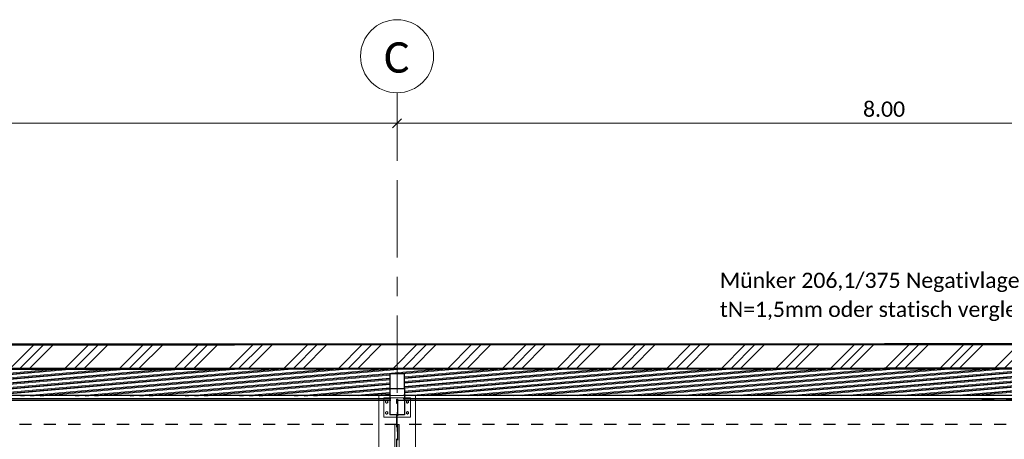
# Model space of a CAD drawing. Header units: metres. Extents: x -3 to 135, y -4 to 27.
# Tile 53 of 81: x 62.23 to 70.32, y 4.17 to 7.61. Entities that reach past the tile are written whole.
import ezdxf

# ---------------------------------------------------------------- set-up
doc = ezdxf.new("R2010")
doc.units = ezdxf.units.M
for name, pattern in [('Rasterlinie', [1.11125, 0.635, -0.15875, 0.15875, -0.15875]), ('Strich', [0.3175, 0.15875, -0.15875]), ('Verdeckt', [0.15, 0.1, -0.05])]:
    doc.linetypes.add(name, pattern=pattern)
for name, color, linetype, lineweight in [('_Verdeckte Linien_', 7, 'Strich', 18), ('A-ANNO-DIMS', 211, 'Continuous', 9), ('A-ANNO-DIMS-50', 211, 'Continuous', 9), ('A-FLOR', 192, 'Continuous', 35), ('A-FLOR-HDLN', 190, 'Verdeckt', 25), ('A-FLOR-PATT', 8, 'Continuous', 50), ('S-BEAM', 12, 'Continuous', 35), ('S-BEAM-HDLN', 1, 'Verdeckt', 25), ('S-COLS', 52, 'Continuous', 18), ('S-COLS-HDLN', 52, 'Verdeckt', 25), ('S-GRID', 1, 'Continuous', 9), ('S-GRID-IDEN', 1, 'Continuous', 9), ('Text', 250, 'Continuous', 9), ('Tragwerksverbindungen', 7, 'Continuous', 18)]:
    doc.layers.add(name, color=color, linetype=linetype, lineweight=lineweight)
doc.styles.add('Calibri', font='calibri.ttf', dxfattribs={"height": 0.25})
doc.styles.add('Calibri_1', font='calibri.ttf', dxfattribs={"height": 0.125})
doc.dimstyles.new('DIM25', dxfattribs={"dimscale": 0.3048, "dimtxt": 0.147169, "dimasz": 0.246063, "dimexe": 0.328084, "dimexo": 0.0625, "dimgap": 0.016404, "dimtad": 1, "dimrnd": 0.001, "dimzin": 0, "dimdsep": 46, "dimtxsty": 'Calibri_1', "dimblk1": 'OBLIQUE', "dimblk2": 'OBLIQUE', "dimsah": 1, "dimcen": 0.09, "dimdle": 0.328084, "dimadec": 0, "dimazin": 0, "dimtfac": 1, "dimtdec": 4, "dimtix": 1, "dimtmove": 0, "dimatfit": 3, "dimfxl": 0.656168, "dimfxlon": 1, "dimtvp": 1, "dimtolj": 1, "dimtzin": 0, "dimlwd": 18, "dimlwe": 18, "dimarcsym": 2})

# ---------------------------------------------------------------- blocks, each defined once
blk = doc.blocks.new('FP_29-1 - 1')
at = {"layer": 'A-FLOR-PATT', "lineweight": 18}
for p, q in [((5.2307, 4.5262), (7.7459, 4.7459)), ((5.2307, 4.5262), (7.7459, 4.7459)), ((5.3101, 4.5262), (7.8253, 4.7459)), ((5.3101, 4.5262), (7.8253, 4.7459)), ((5.3894, 4.5262), (7.9047, 4.7459)), ((5.3894, 4.5262), (7.9047, 4.7459)), ((5.6797, 4.5262), (8.1949, 4.7459)), ((5.6797, 4.5262), (8.1949, 4.7459)), ((5.7591, 4.5262), (8.2743, 4.7459)), ((5.7591, 4.5262), (8.2743, 4.7459)), ((5.8385, 4.5262), (8.3537, 4.7459)), ((5.8385, 4.5262), (8.3537, 4.7459)), ((6.1287, 4.5263), (8.6439, 4.746)), ((6.1287, 4.5263), (8.6439, 4.746)), ((6.2081, 4.5263), (8.7233, 4.746)), ((6.2081, 4.5263), (8.7233, 4.746)), ((6.2875, 4.5263), (8.8027, 4.746)), ((6.2875, 4.5263), (8.8027, 4.746)), ((6.5777, 4.5263), (9.093, 4.746)), ((6.5777, 4.5263), (9.093, 4.746)), ((6.6571, 4.5263), (9.1723, 4.746)), ((6.6571, 4.5263), (9.1723, 4.746)), ((6.7365, 4.5263), (9.2517, 4.746)), ((6.7365, 4.5263), (9.2517, 4.746)), ((7.0267, 4.5264), (9.542, 4.746)), ((7.0267, 4.5264), (9.542, 4.746)), ((7.1061, 4.5264), (9.6213, 4.746)), ((7.1061, 4.5264), (9.6213, 4.746)), ((7.1855, 4.5264), (9.7007, 4.7461)), ((7.1855, 4.5264), (9.7007, 4.7461)), ((7.4757, 4.5264), (9.991, 4.7461)), ((7.4757, 4.5264), (9.991, 4.7461)), ((7.5551, 4.5265), (10.0704, 4.7461)), ((7.5551, 4.5265), (10.0704, 4.7461)), ((7.6345, 4.5265), (10.1497, 4.7461)), ((7.6345, 4.5265), (10.1497, 4.7461)), ((7.9247, 4.5265), (10.44, 4.7461)), ((7.9247, 4.5265), (10.44, 4.7461)), ((8.0041, 4.5265), (10.5194, 4.7461)), ((8.0041, 4.5265), (10.5194, 4.7461)), ((8.0835, 4.5265), (10.5987, 4.7461)), ((8.0835, 4.5265), (10.5987, 4.7461)), ((8.3738, 4.5266), (10.889, 4.7462)), ((8.3738, 4.5266), (10.889, 4.7462)), ((8.4531, 4.5266), (10.5035, 4.7056)), ((8.4531, 4.5266), (10.5035, 4.7056)), ((8.5325, 4.5266), (10.5035, 4.6987)), ((8.5325, 4.5266), (10.5035, 4.6987)), ((10.5408, 4.7088), (10.9684, 4.7462)), ((10.5408, 4.7088), (10.9684, 4.7462)), ((10.6201, 4.7088), (11.0478, 4.7462)), ((10.6201, 4.7088), (11.0478, 4.7462)), ((10.6235, 4.6378), (11.8664, 4.7463)), ((10.6235, 4.5986), (12.3154, 4.7463)), ((10.6235, 4.5595), (12.7644, 4.7463)), ((10.6235, 4.6308), (11.9458, 4.7463)), ((10.6235, 4.5917), (12.3948, 4.7463)), ((10.6235, 4.5526), (12.8438, 4.7463)), ((10.6235, 4.6055), (12.236, 4.7463)), ((10.6235, 4.5664), (12.6851, 4.7463)), ((10.6235, 4.6378), (11.8664, 4.7463)), ((10.6235, 4.5986), (12.3154, 4.7463)), ((10.6235, 4.5595), (12.7644, 4.7463)), ((10.6235, 4.6308), (11.9458, 4.7463)), ((10.6235, 4.5917), (12.3948, 4.7463)), ((10.6235, 4.5526), (12.8438, 4.7463)), ((10.6235, 4.6055), (12.236, 4.7463)), ((10.6235, 4.5664), (12.6851, 4.7463)), ((10.6235, 4.6769), (11.4174, 4.7462)), ((10.6235, 4.67), (11.4968, 4.7462)), ((10.6235, 4.6838), (11.338, 4.7462)), ((10.6235, 4.6447), (11.787, 4.7462)), ((10.6235, 4.6769), (11.4174, 4.7462)), ((10.6235, 4.67), (11.4968, 4.7462)), ((10.6235, 4.6838), (11.338, 4.7462)), ((10.6235, 4.6447), (11.787, 4.7462)), ((10.6342, 4.5282), (13.1341, 4.7464)), ((10.6342, 4.5282), (13.1341, 4.7464)), ((10.7136, 4.5282), (13.2134, 4.7464)), ((10.7136, 4.5282), (13.2134, 4.7464)), ((10.7775, 4.5269), (13.2928, 4.7464)), ((10.7775, 4.5269), (13.2928, 4.7464)), ((11.0678, 4.5269), (13.5831, 4.7464)), ((11.0678, 4.5269), (13.5831, 4.7464)), ((11.1472, 4.5269), (13.6625, 4.7464)), ((11.1472, 4.5269), (13.6625, 4.7464)), ((11.2265, 4.5269), (13.7418, 4.7464)), ((11.2265, 4.5269), (13.7418, 4.7464)), ((11.5168, 4.527), (14.0321, 4.7465)), ((11.5168, 4.527), (14.0321, 4.7465)), ((11.5962, 4.527), (14.1115, 4.7465)), ((11.5962, 4.527), (14.1115, 4.7465)), ((11.6756, 4.527), (14.1908, 4.7465)), ((11.6756, 4.527), (14.1908, 4.7465)), ((11.9658, 4.527), (14.4811, 4.7465)), ((11.9658, 4.527), (14.4811, 4.7465)), ((12.0452, 4.527), (14.5605, 4.7465)), ((12.0452, 4.527), (14.5605, 4.7465)), ((12.1246, 4.527), (14.6399, 4.7465)), ((12.1246, 4.527), (14.6399, 4.7465)), ((12.4148, 4.5271), (14.9301, 4.7465)), ((12.4148, 4.5271), (14.9301, 4.7465)), ((12.4942, 4.5271), (15.0095, 4.7465)), ((12.4942, 4.5271), (15.0095, 4.7465)), ((12.5736, 4.5271), (15.0889, 4.7466)), ((12.5736, 4.5271), (15.0889, 4.7466)), ((12.8638, 4.5271), (15.3791, 4.7466)), ((12.8638, 4.5271), (15.3791, 4.7466)), ((12.9432, 4.5271), (15.4585, 4.7466)), ((12.9432, 4.5271), (15.4585, 4.7466)), ((13.0226, 4.5272), (15.5379, 4.7466)), ((13.0226, 4.5272), (15.5379, 4.7466)), ((13.3128, 4.5272), (15.8281, 4.7466)), ((13.3128, 4.5272), (15.8281, 4.7466)), ((13.3922, 4.5272), (15.9075, 4.7466)), ((13.3922, 4.5272), (15.9075, 4.7466)), ((13.4716, 4.5272), (15.9869, 4.7466)), ((13.4716, 4.5272), (15.9869, 4.7466)), ((13.7618, 4.5272), (16.2772, 4.7467)), ((13.7618, 4.5272), (16.2772, 4.7467)), ((13.8412, 4.5273), (16.3565, 4.7467)), ((13.8412, 4.5273), (16.3565, 4.7467)), ((13.9206, 4.5273), (16.4359, 4.7467)), ((13.9206, 4.5273), (16.4359, 4.7467)), ((14.2109, 4.5273), (16.7262, 4.7467)), ((14.2109, 4.5273), (16.7262, 4.7467)), ((14.2902, 4.5273), (16.8055, 4.7467)), ((14.2902, 4.5273), (16.8055, 4.7467)), ((14.3696, 4.5273), (16.8849, 4.7467)), ((14.3696, 4.5273), (16.8849, 4.7467)), ((14.6599, 4.5274), (17.1752, 4.7468)), ((14.6599, 4.5274), (17.1752, 4.7468)), ((14.7392, 4.5274), (17.2546, 4.7468)), ((14.7392, 4.5274), (17.2546, 4.7468)), ((14.8186, 4.5274), (17.3339, 4.7468)), ((14.8186, 4.5274), (17.3339, 4.7468)), ((15.1089, 4.5274), (17.6242, 4.7468)), ((15.1089, 4.5274), (17.6242, 4.7468)), ((15.1882, 4.5274), (17.7036, 4.7468)), ((15.1882, 4.5274), (17.7036, 4.7468)), ((15.2676, 4.5274), (17.7829, 4.7468)), ((15.2676, 4.5274), (17.7829, 4.7468)), ((8.8228, 4.5266), (10.5035, 4.6734)), ((8.8228, 4.5266), (10.5035, 4.6734)), ((8.9021, 4.5266), (10.5035, 4.6664)), ((8.9021, 4.5266), (10.5035, 4.6664)), ((8.9815, 4.5266), (10.5035, 4.6595)), ((8.9815, 4.5266), (10.5035, 4.6595)), ((9.2718, 4.5267), (10.5035, 4.6342)), ((9.2718, 4.5267), (10.5035, 4.6342)), ((9.3511, 4.5267), (10.5035, 4.6273)), ((9.3511, 4.5267), (10.5035, 4.6273)), ((9.4305, 4.5267), (10.5035, 4.6204)), ((9.4305, 4.5267), (10.5035, 4.6204)), ((9.7208, 4.5267), (10.5035, 4.5951)), ((9.7208, 4.5267), (10.5035, 4.5951)), ((9.8001, 4.5267), (10.5035, 4.5881)), ((9.8001, 4.5267), (10.5035, 4.5881)), ((9.8795, 4.5267), (10.5035, 4.5812)), ((9.8795, 4.5267), (10.5035, 4.5812)), ((10.1698, 4.5268), (10.5035, 4.5559)), ((10.1698, 4.5268), (10.5035, 4.5559)), ((10.2492, 4.5268), (10.5035, 4.549)), ((10.2492, 4.5268), (10.5035, 4.549)), ((10.3285, 4.5268), (10.5035, 4.5421)), ((10.3285, 4.5268), (10.5035, 4.5421))]:
    blk.add_line(p, q, dxfattribs=at)
blk = doc.blocks.new('Lasche richtig8 - Lasche richtig-1137449-1 - 1')
at = {"layer": 'S-COLS'}
for p, q in [((10.546, 4.1012), (10.546, 4.2916)), ((10.581, 4.2916), (10.546, 4.2916)), ((10.581, 4.2916), (10.581, 4.1012)), ((10.546, 4.1012), (10.546, 4.0044)), ((10.581, 4.0044), (10.581, 4.1012)), ((10.546, 4.0044), (10.581, 4.0044))]:
    blk.add_line(p, q, dxfattribs=at)
blk = doc.blocks.new('HEB Träger - HEB 500-1128531-1 - 1')
at = {"layer": 'S-BEAM', "lineweight": 25}
for p, q in [((10.4135, 4.5306), (3.6758, 4.5306)), ((18.4135, 4.5306), (10.7135, 4.5306)), ((10.4135, 4.5027), (2.7135, 4.5027)), ((10.4135, 4.4902), (2.7135, 4.4902)), ((18.4135, 4.5027), (10.7135, 4.5027)), ((18.4135, 4.4902), (10.7135, 4.4902))]:
    blk.add_line(p, q, dxfattribs=at)
at = {"layer": 'S-BEAM-HDLN'}
for p, q in [((10.7135, 4.5306), (10.4136, 4.5306)), ((10.7135, 4.5027), (10.4136, 4.5027)), ((10.7135, 4.4902), (10.4136, 4.4902))]:
    blk.add_line(p, q, dxfattribs=at)
blk = doc.blocks.new('Verbindungsblech7 - Verbindungsblech2-1137413-1 - 1')
at = {"layer": 'S-COLS-HDLN'}
for p, q in [((10.5605, 4.4642), (10.5605, 4.4869)), ((10.5605, 4.4869), (10.5665, 4.4869)), ((10.5605, 4.0707), (10.5605, 4.4642)), ((10.5665, 4.4642), (10.5605, 4.4642)), ((10.5665, 4.4869), (10.5665, 4.4642)), ((10.5665, 4.4642), (10.5665, 4.0707)), ((10.5605, 4.0446), (10.5605, 4.0707)), ((10.5605, 4.0707), (10.5665, 4.0707)), ((10.5605, 4.0355), (10.5605, 4.0446)), ((10.5665, 4.0446), (10.5605, 4.0446)), ((10.5665, 4.0707), (10.5665, 4.0446)), ((10.5665, 4.0446), (10.5665, 4.0355)), ((10.5605, 4.0355), (10.5665, 4.0355))]:
    blk.add_line(p, q, dxfattribs=at)
blk = doc.blocks.new('Verbindungsblech8 - Verbindungsblech2-1137430-1 - 1')
at = {"layer": 'S-COLS-HDLN'}
for p, q in [((10.5605, 4.4891), (10.5605, 4.5016)), ((10.5605, 4.5016), (10.5665, 4.5016)), ((10.5605, 4.0743), (10.5605, 4.4891)), ((10.5665, 4.4891), (10.5605, 4.4891)), ((10.5665, 4.5016), (10.5665, 4.4891)), ((10.5665, 4.4891), (10.5665, 4.0743)), ((10.5605, 4.0593), (10.5605, 4.0743)), ((10.5605, 4.0743), (10.5665, 4.0743)), ((10.5605, 4.0502), (10.5605, 4.0593)), ((10.5665, 4.0593), (10.5605, 4.0593)), ((10.5605, 4.0502), (10.5665, 4.0502)), ((10.5665, 4.0743), (10.5665, 4.0593)), ((10.5665, 4.0593), (10.5665, 4.0502))]:
    blk.add_line(p, q, dxfattribs=at)
blk = doc.blocks.new('SP-TV-Schraube_DIN4017_001 - M12-V39-1 - 1')
at = {"layer": '_Verdeckte Linien_'}
for start_param, end_param in [(3.926991, 4.551723), (4.873055, 5.497787)]:
    blk.add_ellipse((2.6485, 4.4737), major_axis=(0.006, 0), ratio=0.996195, start_param=start_param, end_param=end_param, dxfattribs=at)
at = {"layer": 'Tragwerksverbindungen'}
for p, q in [((2.6485, 4.4887), (2.6395, 4.4835)), ((2.6395, 4.4835), (2.6395, 4.4732)), ((2.6395, 4.4732), (2.6485, 4.468)), ((2.6395, 4.4725), (2.6395, 4.4732)), ((2.6485, 4.4673), (2.6395, 4.4725)), ((2.6425, 4.4777), (2.6425, 4.4743)), ((2.6575, 4.4835), (2.6485, 4.4887)), ((2.6485, 4.468), (2.6575, 4.4732)), ((2.6575, 4.4725), (2.6485, 4.4673)), ((2.6485, 4.468), (2.6485, 4.4673)), ((2.6545, 4.4743), (2.6545, 4.4777)), ((2.6575, 4.4732), (2.6575, 4.4835)), ((2.6575, 4.4732), (2.6575, 4.4725))]:
    blk.add_line(p, q, dxfattribs=at)
blk = doc.blocks.new('SP-TV-Schraube_DIN4017_001 - M12-V40-1 - 1')
at = {"layer": '_Verdeckte Linien_'}
for start_param, end_param in [(3.926991, 4.539557), (4.885221, 5.497787)]:
    blk.add_ellipse((2.6485, 4.384), major_axis=(0.006, 0), ratio=0.996195, start_param=start_param, end_param=end_param, dxfattribs=at)
at = {"layer": 'Tragwerksverbindungen'}
for p, q in [((2.6485, 4.399), (2.6395, 4.3938)), ((2.6395, 4.3938), (2.6395, 4.3835)), ((2.6395, 4.3835), (2.6485, 4.3783)), ((2.6395, 4.3828), (2.6395, 4.3835)), ((2.6485, 4.3776), (2.6395, 4.3828)), ((2.6425, 4.388), (2.6425, 4.3847)), ((2.6575, 4.3938), (2.6485, 4.399)), ((2.6485, 4.3783), (2.6575, 4.3835)), ((2.6575, 4.3828), (2.6485, 4.3776)), ((2.6485, 4.3783), (2.6485, 4.3776)), ((2.6545, 4.3847), (2.6545, 4.388)), ((2.6575, 4.3835), (2.6575, 4.3938)), ((2.6575, 4.3835), (2.6575, 4.3828))]:
    blk.add_line(p, q, dxfattribs=at)
blk = doc.blocks.new('SP-TV-AP-Rechteck_002 - AP-Rechteck-V50-1 - 1')
at = {"layer": '_Verdeckte Linien_'}
for p, q in [((10.6235, 4.5319), (10.5036, 4.5319)), ((10.5287, 4.0139), (10.5436, 4.0139)), ((10.5436, 4.0126), (10.5287, 4.0126)), ((10.5461, 4.0139), (10.581, 4.0139)), ((10.581, 4.0126), (10.5461, 4.0126)), ((10.5836, 4.0139), (10.5985, 4.0139)), ((10.5985, 4.0126), (10.5836, 4.0126))]:
    blk.add_line(p, q, dxfattribs=at)
at = {"layer": 'Tragwerksverbindungen'}
for p, q in [((10.5035, 4.5319), (10.4135, 4.5319)), ((10.4135, 4.5319), (10.4135, 4.0139)), ((10.7135, 4.5319), (10.6235, 4.5319)), ((10.7135, 4.0139), (10.7135, 4.5319)), ((10.4135, 4.0139), (10.5287, 4.0139)), ((10.4135, 4.0126), (10.4135, 4.0139)), ((10.5287, 4.0126), (10.4135, 4.0126)), ((10.5437, 4.0139), (10.546, 4.0139)), ((10.546, 4.0126), (10.5437, 4.0126)), ((10.581, 4.0139), (10.5835, 4.0139)), ((10.5835, 4.0126), (10.581, 4.0126)), ((10.5985, 4.0139), (10.7135, 4.0139)), ((10.7135, 4.0126), (10.5985, 4.0126)), ((10.7135, 4.0126), (10.7135, 4.0139))]:
    blk.add_line(p, q, dxfattribs=at)
blk = doc.blocks.new('SP-TV-AP-Rechteck_002 - AP-Rechteck-V41-1 - 1')
at = {"layer": '_Verdeckte Linien_'}
blk.add_line((2.6235, 4.5125), (2.5036, 4.5125), dxfattribs=at)
at = {"layer": 'Tragwerksverbindungen'}
for p, q in [((2.5035, 4.5125), (2.4535, 4.5125)), ((2.4535, 4.5125), (2.4535, 4.3531)), ((2.6735, 4.5125), (2.6235, 4.5125)), ((2.6735, 4.3531), (2.6735, 4.5125)), ((2.4535, 4.3531), (2.6735, 4.3531)), ((2.4535, 4.3518), (2.4535, 4.3531)), ((2.6735, 4.3518), (2.4535, 4.3518)), ((2.6735, 4.3518), (2.6735, 4.3531))]:
    blk.add_line(p, q, dxfattribs=at)
blk = doc.blocks.new('Raster - 5_0-CAL mit Kreis-615196-1 - 1')
at = {"layer": 'S-GRID-IDEN'}
blk.add_circle((2.5635, 7.3146), 0.3, dxfattribs=at)
blk = doc.blocks.new('DIMBLOCK120-1 - 1')
at = {"layer": 'A-ANNO-DIMS-50', "lineweight": 18}
for p, q in [((65.3309, 6.7649), (65.3309, 6.8649)), ((73.3309, 6.7649), (73.3309, 6.8649)), ((73.3309, 6.7649), (65.3309, 6.7649)), ((65.3309, 6.7649), (65.3309, 6.5649)), ((73.3309, 6.7649), (73.3309, 6.5649))]:
    blk.add_line(p, q, dxfattribs=at)
at = {"layer": 'A-ANNO-DIMS-50', "lineweight": 35}
for p, q in [((65.3309, 6.7649), (65.3684, 6.8024)), ((73.3309, 6.7649), (73.3684, 6.8024)), ((65.3309, 6.7649), (65.2934, 6.7274)), ((73.3309, 6.7649), (73.2934, 6.7274))]:
    blk.add_line(p, q, dxfattribs=at)
at = {"layer": 'A-ANNO-DIMS-50', "color": 0, "lineweight": 18, "insert": (69.1557, 6.9432), "char_height": 0.125, "width": 0.420292, "attachment_point": 1, "line_spacing_factor": 1.158048, "style": 'Calibri_1'}
blk.add_mtext('8.00', dxfattribs=at)
blk = doc.blocks.new('_Oblique')
at = {"color": 0, "linetype": 'ByBlock', "lineweight": -2}
blk.add_line((-0.5, -0.5), (0.5, 0.5), dxfattribs=at)
blk = doc.blocks.new('DIMBLOCK121-1 - 1')
at = {"layer": 'A-ANNO-DIMS-50', "lineweight": 18}
for p, q in [((57.3309, 6.7649), (57.3309, 6.8649)), ((65.3309, 6.7649), (65.3309, 6.8649)), ((65.3309, 6.7649), (57.3309, 6.7649)), ((57.3309, 6.7649), (57.3309, 6.5649)), ((65.3309, 6.7649), (65.3309, 6.5649))]:
    blk.add_line(p, q, dxfattribs=at)
at = {"layer": 'A-ANNO-DIMS-50', "lineweight": 35}
for p, q in [((57.3309, 6.7649), (57.3684, 6.8024)), ((65.3309, 6.7649), (65.3684, 6.8024)), ((57.3309, 6.7649), (57.2934, 6.7274)), ((65.3309, 6.7649), (65.2934, 6.7274))]:
    blk.add_line(p, q, dxfattribs=at)
at = {"layer": 'A-ANNO-DIMS-50', "color": 0, "lineweight": 18, "insert": (61.1557, 6.9432), "char_height": 0.125, "width": 0.420292, "attachment_point": 1, "line_spacing_factor": 1.158048, "style": 'Calibri_1'}
blk.add_mtext('8.00', dxfattribs=at)

msp = doc.modelspace()

# ---------------------------------------------------------------- hatches: boundary and pattern name
at = {"layer": 'A-FLOR-PATT', "lineweight": 18}
h = msp.add_hatch(dxfattribs=at)
h.set_pattern_fill('FP_2', color=256, style=0, pattern_type=2)
h.set_pattern_definition([(45, (72.69733, 2.195), (-0.2245064, 0.2245064), []), (45, (72.77733, 2.195), (0, 0.4490128), []), (45, (72.61833, 2.195), (0, 0.4490128), [])])
h.paths.add_polyline_path([(53.3309, 4.7497), (101.3309, 4.7542), (101.3309, 4.9542), (53.3309, 4.9497)])

# ---------------------------------------------------------------- linework, layer by layer
at = {"layer": 'A-FLOR', "lineweight": 50, "flags": 128}
for points in [[(101.3309, 4.9542), (95.9975, 4.9537), (90.6642, 4.9532), (85.3309, 4.9527), (79.9975, 4.9522), (74.6642, 4.9517), (69.3309, 4.9512), (63.9975, 4.9507), (58.6642, 4.9502), (53.3309, 4.9497)], [(53.3309, 4.7497), (58.6642, 4.7502), (63.9975, 4.7507), (69.3309, 4.7512), (74.6642, 4.7517), (79.9975, 4.7522), (85.3309, 4.7527), (90.6642, 4.7532), (95.9975, 4.7537), (101.3309, 4.7542)]]:
    msp.add_lwpolyline(points, dxfattribs=at)
at = {"layer": 'A-FLOR-HDLN'}
for p, q in [((53.3309, 4.4912), (101.3309, 4.4992)), ((101.3309, 4.2992), (53.3309, 4.2912))]:
    msp.add_line(p, q, dxfattribs=at)
at = {"layer": 'S-BEAM', "lineweight": 25}
for p, q in [((65.3909, 4.7088), (65.2709, 4.7088)), ((65.2709, 4.7088), (65.2709, 4.5884)), ((65.3909, 4.5884), (65.3909, 4.7088)), ((65.2709, 4.5884), (65.3909, 4.5884)), ((65.2709, 4.5884), (65.2709, 4.3732)), ((65.3909, 4.5884), (65.3909, 4.3732)), ((65.3909, 4.3732), (65.2709, 4.3732))]:
    msp.add_line(p, q, dxfattribs=at)
at = {"layer": 'S-GRID', "linetype": 'Rasterlinie'}
msp.add_line((65.3309, -2.1152), (65.3309, 7.0146), dxfattribs=at)

# ---------------------------------------------------------------- block references
at = {"layer": '_Verdeckte Linien_'}
for name, p in [('SP-TV-AP-Rechteck_002 - AP-Rechteck-V50-1 - 1', (54.7673, 0)), ('SP-TV-AP-Rechteck_002 - AP-Rechteck-V41-1 - 1', (62.7673, 0)), ('SP-TV-Schraube_DIN4017_001 - M12-V39-1 - 1', (62.5973, 0)), ('SP-TV-Schraube_DIN4017_001 - M12-V39-1 - 1', (62.7673, 0)), ('SP-TV-Schraube_DIN4017_001 - M12-V40-1 - 1', (62.5973, 0)), ('SP-TV-Schraube_DIN4017_001 - M12-V40-1 - 1', (62.7673, 0))]:
    msp.add_blockref(name, p, dxfattribs=at)
at = {"layer": 'A-FLOR'}
msp.add_blockref('FP_29-1 - 1', (54.7673, 0), dxfattribs=at)
at = {"layer": 'S-BEAM-HDLN'}
msp.add_blockref('HEB Träger - HEB 500-1128531-1 - 1', (54.7673, 0), dxfattribs=at)
at = {"layer": 'S-COLS'}
msp.add_blockref('Lasche richtig8 - Lasche richtig-1137449-1 - 1', (54.7673, 0), dxfattribs=at)
at = {"layer": 'S-COLS-HDLN'}
for name in ['Verbindungsblech8 - Verbindungsblech2-1137430-1 - 1', 'Verbindungsblech7 - Verbindungsblech2-1137413-1 - 1']:
    msp.add_blockref(name, (54.7673, 0), dxfattribs=at)
at = {"layer": 'S-GRID-IDEN'}
msp.add_blockref('Raster - 5_0-CAL mit Kreis-615196-1 - 1', (62.7673, 0), dxfattribs=at)

# ---------------------------------------------------------------- texts
at = {"layer": 'S-GRID-IDEN', "insert": (65.2236, 7.4294), "char_height": 0.25, "width": 0.25654, "attachment_point": 1, "style": 'Calibri'}
msp.add_mtext('C', dxfattribs=at)
at = {"layer": 'Text', "color": 7, "char_height": 0.125, "attachment_point": 1, "style": 'Calibri_1'}
for s, insert, width in [('Münker 206,1/375 Negativlage', (67.9803, 5.5383), 2.990294), ('tN=1,5mm oder statisch vergleichbar', (67.9803, 5.3002), 3.563501)]:
    msp.add_mtext(s, dxfattribs=dict(at, insert=insert, width=width))

# ---------------------------------------------------------------- dimensions: what is measured, and where the dimension line sits
at = {"layer": 'A-ANNO-DIMS', "lineweight": 18}
for base, p1, p2, picture, middle in [((57.3309, 6.7649), (65.3309, 6.5649), (57.3309, 6.5649), 'DIMBLOCK121-1 - 1', (61.3309, 6.834)), ((65.3309, 6.7649), (73.3309, 6.5649), (65.3309, 6.5649), 'DIMBLOCK120-1 - 1', (69.3309, 6.834))]:
    dim = msp.add_linear_dim(base=base, p1=p1, p2=p2, dimstyle='DIM25', override={"dimpost": '<>', "dimfxl": 8}, dxfattribs=at)
    dim.commit()
    dim.dimension.update_dxf_attribs({"geometry": picture, "text_midpoint": middle})

doc.saveas('drawing.dxf')
